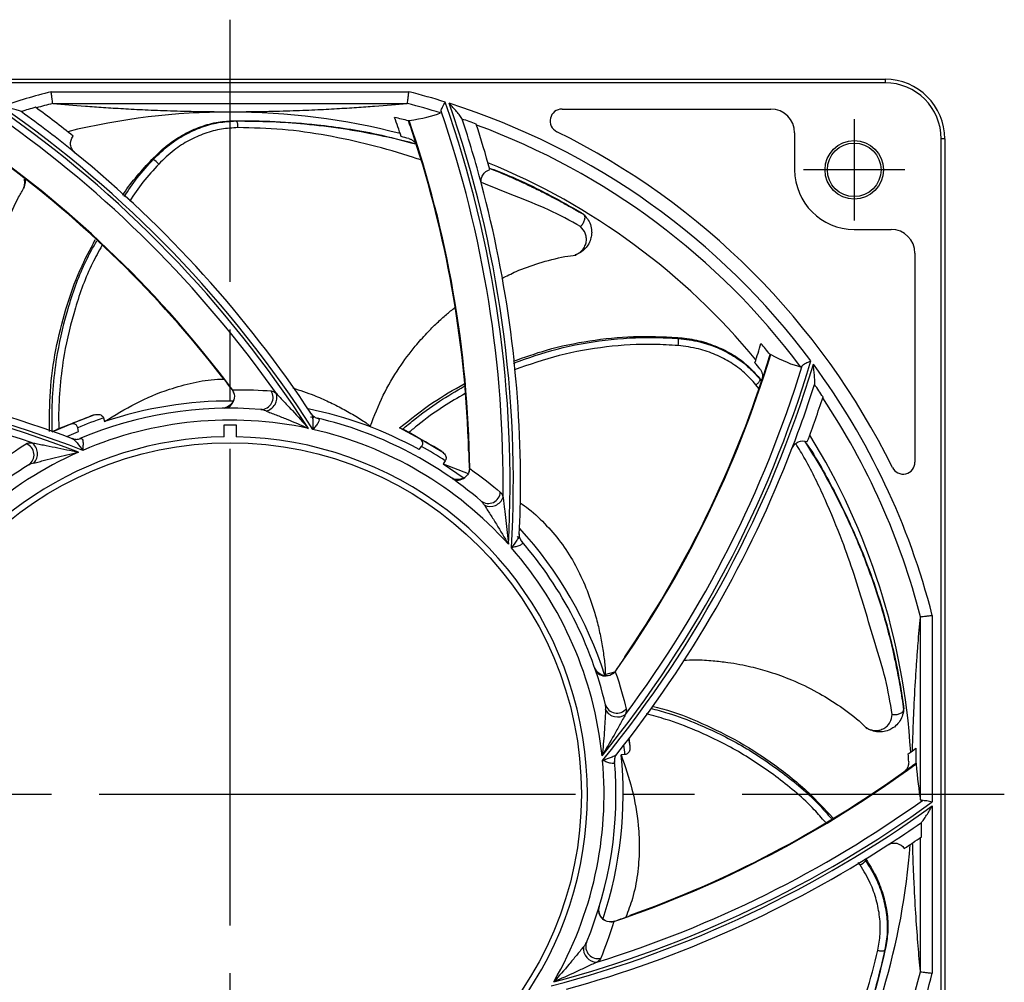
# Model space of a CAD drawing. Header units: millimetres. Extents: x 0 to 594, y 0 to 420.
# Tile 3 of 9: x 129 to 212, y 217 to 297. Entities that reach past the tile are written whole.
import ezdxf

# ---------------------------------------------------------------- set-up
doc = ezdxf.new("R2010")
doc.units = ezdxf.units.MM
doc.linetypes.add('CENTER', pattern=[27, 20, -2, 3, -2])

msp = doc.modelspace()

# ---------------------------------------------------------------- linework, layer by layer
at = {"color": 7, "linetype": 'CENTER', "ltscale": 2}
for p, q in [((147, 167.5), (147, 297.5)), ((82, 232.5), (212, 232.5))]:
    msp.add_line(p, q, dxfattribs=at)
at = {"color": 7}
for p, q in [((92, 292.5), (202, 292.5)), ((202, 292.2), (92, 292.2)), ((202, 292.5), (202, 292.2)), ((131.985, 291.451), (162.015, 291.451)), ((161.854, 290.452), (132.146, 290.452)), ((174.87, 290), (192.4, 290)), ((194.4, 288), (194.4, 284.9)), ((206.7, 200.98), (206.7, 287.5)), ((207, 287.5), (206.7, 287.5)), ((207, 287.5), (207, 200.98)), ((176.706, 281.138), (176.721, 281.125)), ((199.4, 279.9), (202.5, 279.9)), ((204.5, 277.9), (204.5, 260.37)), ((146.459, 267.396), (146.292, 267.595)), ((191.337, 267.552), (191.592, 267.222)), ((191.476, 267.352), (191.587, 267.207)), ((191.384, 266.539), (191.141, 266.873)), ((132.619, 263.193), (135.602, 264.338)), ((136.379, 264.079), (136.46, 263.772)), ((153.76, 264.185), (154.02, 264.128)), ((133.624, 263.559), (132.04, 262.885)), ((133.284, 262.515), (134.272, 262.947)), ((134.272, 262.947), (134.208, 263.264)), ((146.5, 263.5), (147.5, 263.5)), ((146.5, 262.496), (146.5, 263.5)), ((147.5, 263.5), (147.5, 262.496)), ((162.943, 262.323), (161.237, 263.244)), ((162.031, 262.88), (164.785, 261.262)), ((162.869, 261.434), (163.076, 261.682)), ((167.073, 261.049), (167.055, 261.312)), ((165.067, 260.493), (164.878, 260.238)), ((164.878, 260.238), (166.569, 259.072)), ((164.878, 260.238), (166.983, 259.423)), ((171.117, 254.132), (171.269, 253.961)), ((204.952, 232.036), (204.952, 247.354)), ((205.951, 247.515), (205.951, 231.869)), ((180.021, 243.798), (180.161, 244.022)), ((178.476, 242.545), (179.295, 242.778)), ((203.548, 239.601), (203.547, 239.58)), ((180.475, 237.234), (180.576, 236.528)), ((180.151, 235.828), (179.833, 235.817)), ((204.58, 236.369), (204.58, 235.122)), ((205.951, 231.524), (205.951, 217.485)), ((205.035, 228.921), (205.035, 230.138)), ((204.952, 217.646), (204.952, 228.865)), ((199.893, 226.568), (199.739, 226.781)), ((200.249, 227.089), (200.369, 226.926)), ((180.355, 222.231), (180.598, 222.329))]:
    msp.add_line(p, q, dxfattribs=at)
at = {"color": 7, "linetype": 'CENTER'}
for p, q in [((199.4, 289.15), (199.4, 280.65)), ((203.65, 284.9), (195.15, 284.9))]:
    msp.add_line(p, q, dxfattribs=at)
at = {"color": 7}
for centre, radius in [((199.4, 284.9), 2.45), ((199.4, 284.9), 2.25), ((147, 232.5), 29.5)]:
    msp.add_circle(centre, radius, dxfattribs=at)
for centre, radius, start, end in [((202, 287.5), 5, 0, 90), ((202, 287.5), 4.7, 0, 90), ((147, 232.5), 60.833, 104.28935, 108.39243), ((147, 232.5), 60.833, 72.72048, 75.71065), ((72.69, 210.879), 96.611, 32.73306, 55.21524), ((147, 232.5), 59.917, 105.81559, 107.02294), ((72.69, 210.879), 98.211, 51.49675, 53.81689), ((147, 232.5), 59.85, 104.40691, 105.76544), ((147, 232.5), 59.85, 72.83794, 75.59309), ((74.173, 258.687), 96.332, 356.90038, 19.33893), ((147, 232.5), 60.833, 36.72048, 72.39243), ((74.173, 258.687), 96.611, 356.73306, 19.21524), ((72.69, 210.879), 96.332, 32.90038, 55.33893), ((72.69, 210.879), 97.211, 50.91286, 54.26884), ((147, 232.5), 57.25, 90, 103.77558), ((147, 232.5), 57.25, 75.54628, 90), ((74.173, 258.687), 95.752, 359.24635, 18.97791), ((174.87, 289), 1, 90, 243.74387), ((192.4, 288), 2, 0, 90), ((72.69, 210.879), 95.752, 35.24635, 54.97791), ((147, 232.5), 58.46, 75.1511, 76.32666), ((74.173, 258.687), 91.896, 18.40185, 19.4608), ((74.173, 258.687), 92.896, 17.65846, 19.0501), ((74.173, 258.687), 92.951, 0.70701, 19.06143), ((147, 232.5), 59.917, 69.81559, 71.02294), ((74.173, 258.687), 97.211, 14.91286, 18.26884), ((74.173, 258.687), 98.211, 15.49675, 17.81689), ((147, 232.5), 59.85, 36.83794, 69.76544), ((147, 232.5), 57.037, 74.75034, 75.40729), ((147, 232.5), 62, 26.25613, 63.74387), ((72.69, 210.879), 92.951, 36.70701, 55.06143), ((74.173, 258.687), 92.896, 1.61875, 17.65846), ((72.69, 210.879), 97.211, 33.41297, 50.91286), ((72.69, 210.879), 92.896, 37.61604, 53.65846), ((139.543, 284.107), 1.949, 41.05521, 58.61321), ((147, 232.5), 57.25, 39.54628, 67.77558), ((199.4, 284.9), 5, 180, 270), ((74.173, 258.687), 97.211, 0, 14.91286), ((202.5, 277.9), 2, 360, 90), ((182.699, 270.506), 1.949, 349.62497, 7.18648), ((103.474, 296.492), 91.896, 342.40185, 343.4608), ((147, 232.5), 58.46, 39.1511, 40.32666), ((103.474, 296.492), 96.332, 320.90038, 343.33893), ((103.474, 296.492), 92.951, 324.70701, 343.06143), ((147, 232.5), 57.037, 38.75034, 39.40729), ((103.474, 296.492), 92.896, 341.65846, 343.0501), ((99.59, 171.33), 96.611, 68.73306, 91.21524), ((99.59, 171.33), 97.211, 69.41297, 86.91286), ((103.474, 296.492), 96.611, 320.73306, 343.21524), ((103.474, 296.492), 95.752, 323.24635, 342.97791), ((147, 232.5), 60.833, 14.28935, 36.39243), ((99.59, 171.33), 96.332, 68.90038, 91.33893), ((99.59, 171.33), 95.752, 71.24635, 90.97791), ((72.69, 210.879), 92.93, 36.7323, 37.45666), ((103.474, 296.492), 92.896, 325.62022, 341.65828), ((146.271, 265.911), 1.076, 16.40318, 29.37213), ((149.609, 265.801), 1.005, 268.83169, 33.16335), ((103.474, 296.492), 97.211, 338.91286, 342.26884), ((147, 232.5), 59.917, 33.81559, 35.02294), ((147, 232.5), 33, 89.63024, 108.62601), ((146.44, 265.786), 0.892, 273.63263, 348.17064), ((149.779, 265.806), 1.158, 281.76614, 16.64679), ((103.474, 296.492), 98.211, 339.49675, 341.81689), ((147, 232.5), 59.85, 14.40691, 33.76544), ((147, 232.5), 32.4, 85.41801, 112.88965), ((147, 232.5), 33, 61.25752, 78.55905), ((147, 232.5), 33.817, 109.69743, 113.30039), ((147, 232.5), 33.317, 108.58961, 112.57819), ((147, 232.5), 31.4, 77.92016, 113.19642), ((154.577, 264.939), 0.917, 237.23431, 258.4606), ((147, 232.5), 32.4, 49.41801, 76.88965), ((147, 232.5), 31.4, 41.92016, 77.19642), ((147, 232.5), 30, 90.95497, 285.50994), ((134.063, 263.197), 0.917, 273.23501, 294.45998), ((147, 232.5), 30, 303.24239, 89.04503), ((147, 232.5), 33.817, 58.26886, 61.87182), ((147, 232.5), 57.25, 3.54628, 31.77558), ((129.537, 260.975), 1.005, 304.83166, 69.16331), ((129.672, 261.078), 1.158, 317.76633, 52.64663), ((147, 232.5), 33.317, 57.16103, 61.14962), ((103.474, 296.492), 97.211, 321.41455, 338.91286), ((147, 232.5), 31.4, 113.92016, 149.19642), ((74.173, 258.687), 92.93, 0.7323, 1.45666), ((147, 232.5), 32.4, 121.41801, 148.88965), ((166.049, 259.958), 1.076, 340.40363, 353.37204), ((203.5, 260.37), 1, 206.25613, 0), ((166.112, 259.758), 0.892, 237.63283, 312.17027), ((74.173, 258.687), 97.211, 357.41454, 0), ((168.685, 257.908), 1.005, 232.83156, 357.16345), ((168.825, 257.811), 1.158, 245.76633, 340.64661), ((147, 232.5), 33, 17.58235, 42.55905), ((172.197, 254.29), 0.917, 201.23525, 222.45995), ((147, 232.5), 31.4, 5.92016, 41.19642), ((147, 232.5), 32.4, 13.41801, 40.88965), ((103.474, 296.492), 92.93, 324.7323, 325.45666), ((178.484, 243.318), 0.892, 201.63281, 276.17027), ((178.551, 243.517), 1.076, 304.40113, 317.37413), ((179.478, 240.31), 1.005, 196.83163, 321.16335), ((179.534, 240.149), 1.158, 209.76614, 304.64675), ((147, 232.5), 33.317, 5.73246, 7.10743), ((147, 232.5), 33.817, 6.84029, 7.95036), ((147, 232.5), 33, 341.58562, 5.76887), ((149.401, 309.854), 91.896, 306.40185, 306.90252), ((147, 232.5), 57.037, 2.75034, 3.40729), ((147, 232.5), 31.4, 329.92016, 5.19642), ((147, 232.5), 32.4, 337.41801, 4.88965), ((149.401, 309.854), 92.951, 288.70701, 306.4252), ((180.192, 235.318), 0.917, 165.23394, 186.46016), ((149.401, 309.854), 92.896, 305.65846, 306.44079), ((149.401, 309.854), 92.896, 289.61833, 305.65845), ((149.401, 309.854), 96.611, 284.73306, 305.82734), ((149.401, 309.854), 96.332, 284.90038, 305.94731), ((149.401, 309.854), 95.752, 287.24635, 305.5854), ((149.401, 309.854), 97.211, 302.91286, 304.91102), ((149.401, 309.854), 97.211, 285.41484, 302.91286), ((147, 232.5), 57.25, 330.90123, 355.77558), ((149.401, 309.854), 98.211, 303.49675, 304.50487), ((198.972, 228.286), 1.949, 298.19765, 315.75636), ((178.83, 222.746), 0.892, 165.63279, 240.17022), ((179.001, 222.868), 1.076, 268.40336, 281.37237), ((149.401, 309.854), 92.93, 288.7323, 289.45666), ((177.865, 219.728), 1.005, 160.83155, 285.16345), ((177.817, 219.565), 1.158, 173.76628, 268.64662), ((147, 232.5), 59.85, 332.4293, 345.59309), ((147, 232.5), 60.833, 330.77346, 345.71065)]:
    msp.add_arc(centre, radius, start, end, dxfattribs=at)
for points, knots in [([(132.109, 290.468), (132.104, 290.51), (132.088, 290.633), (132.054, 290.902), (132.041, 291.004), (132.014, 291.222), (132, 291.336), (131.985, 291.451)], [0, 0, 0, 0, 0.5, 0.5, 0.75, 0.75, 1, 1, 1, 1]), ([(161.891, 290.468), (161.896, 290.51), (161.912, 290.633), (161.946, 290.902), (161.959, 291.004), (161.986, 291.222), (162, 291.336), (162.015, 291.451)], [0, 0, 0, 0, 0.5, 0.5, 0.75, 0.75, 1, 1, 1, 1]), ([(129.459, 289.792), (129.428, 289.814), (129.379, 289.835), (129.266, 289.877), (129.203, 289.896), (129.004, 289.954), (128.86, 289.991), (128.421, 290.095), (128.112, 290.162), (127.806, 290.226)], [0, 0, 0, 0, 0.125, 0.125, 0.25, 0.25, 0.5, 0.5, 1, 1, 1, 1]), ([(147, 289.75), (146.097, 289.75), (145.224, 289.758), (143.951, 289.78), (143.537, 289.789), (142.743, 289.809), (142.36, 289.82), (141.244, 289.856), (140.541, 289.885), (139.234, 289.945), (138.624, 289.977), (137.462, 290.043), (136.911, 290.078), (135.854, 290.15), (135.348, 290.186), (133.891, 290.298), (132.995, 290.374), (132.146, 290.452)], [0, 0, 0, 0, 0.125, 0.125, 0.1875, 0.1875, 0.25, 0.25, 0.375, 0.375, 0.5, 0.5, 0.625, 0.625, 0.75, 0.75, 1, 1, 1, 1]), ([(161.854, 290.452), (161.006, 290.374), (160.11, 290.298), (158.653, 290.186), (158.147, 290.15), (157.092, 290.078), (156.542, 290.044), (155.383, 289.977), (154.773, 289.945), (153.791, 289.9), (153.452, 289.885), (152.751, 289.857), (152.391, 289.844), (151.647, 289.82), (151.262, 289.809), (150.464, 289.789), (150.05, 289.78), (149.209, 289.765), (148.78, 289.76), (147.901, 289.752), (147.451, 289.75), (147, 289.75)], [0, 0, 0, 0, 0.25, 0.25, 0.375, 0.375, 0.5, 0.5, 0.625, 0.625, 0.6875, 0.6875, 0.75, 0.75, 0.8125, 0.8125, 0.875, 0.875, 0.9375, 0.9375, 1, 1, 1, 1]), ([(164.721, 289.826), (164.728, 289.92), (164.775, 290.038), (164.905, 290.3), (164.988, 290.445), (165.07, 290.588)], [0, 0, 0, 0, 0.5, 0.5, 1, 1, 1, 1]), ([(166.484, 289.16), (166.472, 289.197), (166.445, 289.243), (166.378, 289.343), (166.339, 289.396), (166.212, 289.559), (166.117, 289.673), (165.823, 290.016), (165.612, 290.251), (165.402, 290.483)], [0, 0, 0, 0, 0.125, 0.125, 0.25, 0.25, 0.5, 0.5, 1, 1, 1, 1]), ([(140.442, 285.771), (140.824, 286.149), (141.6, 286.917), (142.933, 287.815), (144.355, 288.492), (145.809, 288.923), (146.769, 288.987), (147.239, 289.019)], [0, 0, 0, 0, 0.197942, 0.401491, 0.59951, 0.803707, 1, 1, 1, 1]), ([(140.559, 285.771), (140.995, 286.199), (141.803, 286.992), (143.191, 287.882), (144.581, 288.509), (146.037, 288.916), (146.996, 288.974), (147.482, 289.003)], [0, 0, 0, 0, 0.224011, 0.415546, 0.612204, 0.803361, 1, 1, 1, 1]), ([(147.239, 289.019), (147.263, 289.017), (147.327, 289.013), (147.408, 289.008), (147.465, 289.004), (147.482, 289.003)], [0, 0, 0, 0, 0.300615, 0.788259, 1, 1, 1, 1]), ([(147.239, 289.019), (148.419, 289.016), (150.78, 289.009), (154.81, 288.666), (158.757, 288.099), (161.501, 287.362), (162.589, 287.07)], [0, 0, 0, 0, 0.229864, 0.459724, 0.785915, 1, 1, 1, 1]), ([(147.647, 288.442), (147.651, 288.469), (147.661, 288.527), (147.663, 288.623), (147.654, 288.723), (147.634, 288.819), (147.603, 288.9), (147.564, 288.958), (147.523, 288.994), (147.495, 289), (147.482, 289.003)], [0, 0, 0, 0, 0.1118604, 0.2342656, 0.36487, 0.5000012, 0.6351295, 0.7657359, 0.8881406, 1, 1, 1, 1]), ([(147.482, 289.003), (148.495, 288.995), (150.431, 288.981), (153.429, 288.764), (156.438, 288.401), (159.48, 287.843), (161.507, 287.392), (162.516, 287.104), (162.581, 287.085)], [0, 0, 0, 0, 0.197409, 0.37713, 0.591402, 0.795278, 0.986717, 1, 1, 1, 1]), ([(133.981, 286.333), (133.879, 286.416), (133.795, 286.518), (133.67, 286.747), (133.63, 286.874), (133.589, 287.262), (133.667, 287.531), (133.832, 287.736)], [0, 0, 0, 0, 0.25, 0.25, 0.5, 0.5, 1, 1, 1, 1]), ([(147.647, 288.442), (147.195, 288.417), (146.278, 288.365), (144.896, 287.991), (143.55, 287.396), (142.217, 286.557), (141.431, 285.793), (141.013, 285.387)], [0, 0, 0, 0, 0.191525, 0.38843, 0.579831, 0.776462, 1, 1, 1, 1]), ([(162.994, 285.732), (162.798, 285.801), (161.414, 286.283), (158.796, 287.014), (155.126, 287.823), (151.405, 288.354), (148.9, 288.413), (147.647, 288.442)], [0, 0, 0, 0, 0.0396381, 0.2791554, 0.5196605, 0.7598408, 1, 1, 1, 1]), ([(162.002, 287.528), (162.083, 287.506), (162.159, 287.475), (162.304, 287.393), (162.372, 287.342), (162.491, 287.228), (162.544, 287.162), (162.632, 287.021), (162.667, 286.946), (162.692, 286.866)], [0, 0, 0, 0, 0.25, 0.25, 0.5, 0.5, 0.75, 0.75, 1, 1, 1, 1]), ([(137.995, 282.786), (138.024, 282.832), (138.722, 283.912), (139.601, 284.862), (140.442, 285.771)], [0, 0, 0, 0, 0.042899, 1, 1, 1, 1]), ([(138.115, 282.676), (138.47, 283.201), (139.208, 284.291), (140.098, 285.266), (140.559, 285.771)], [0, 0, 0, 0, 0.481425, 1, 1, 1, 1]), ([(141.013, 285.387), (140.559, 284.893), (139.662, 283.915), (138.917, 282.82), (138.549, 282.279)], [0, 0, 0, 0, 0.50603, 1, 1, 1, 1]), ([(140.559, 285.771), (140.54, 285.772), (140.503, 285.774), (140.462, 285.771), (140.442, 285.771), (140.442, 285.771)], [0, 0, 0, 0, 0.506103, 0.999777, 1, 1, 1, 1]), ([(168.11, 283.704), (168.076, 283.831), (168.068, 283.963), (168.102, 284.222), (168.144, 284.348), (168.339, 284.686), (168.56, 284.858), (168.814, 284.927)], [0, 0, 0, 0, 0.25, 0.25, 0.5, 0.5, 1, 1, 1, 1]), ([(168.744, 285.049), (169.327, 284.814), (170.207, 284.459), (171.381, 283.93), (172.323, 283.488), (173.246, 283.032), (174.173, 282.554), (175.028, 282.094), (175.881, 281.619), (176.43, 281.299), (176.706, 281.138)], [0, 0, 0, 0, 0.216232, 0.326581, 0.431518, 0.563457, 0.668827, 0.779152, 0.889269, 1, 1, 1, 1]), ([(168.859, 285.026), (169.238, 284.88), (170.931, 284.228), (173.477, 283.013), (175.618, 281.803), (176.482, 281.315)], [0, 0, 0, 0, 0.1468736, 0.6555046, 1, 1, 1, 1]), ([(129.794, 284.06), (129.795, 283.949), (129.795, 283.752), (129.738, 283.539), (129.701, 283.426), (129.688, 283.388), (129.681, 283.372), (129.679, 283.365), (129.678, 283.363), (129.678, 283.363), (129.679, 283.365), (129.682, 283.374), (129.687, 283.386), (129.691, 283.398), (129.693, 283.403), (129.694, 283.405), (129.694, 283.406), (129.694, 283.406)], [0, 0, 0, 0, 0.400208, 0.703263, 0.792252, 0.829221, 0.857073, 0.869966, 0.878861, 0.88789, 0.904713, 0.923346, 0.96167, 0.987884, 0.996009, 0.998521, 1, 1, 1, 1]), ([(129.701, 283.436), (129.703, 283.446), (129.726, 283.526), (129.765, 283.754), (129.775, 283.979), (129.73, 284.108), (129.73, 284.11)], [0, 0, 0, 0, 0.044173, 0.367017, 0.994908, 1, 1, 1, 1]), ([(176.431, 280.14), (175.546, 280.629), (173.775, 281.607), (170.877, 282.701), (169.018, 283.47), (168.096, 283.851)], [0, 0, 0, 0, 0.3349871, 0.6701439, 1, 1, 1, 1]), ([(128.583, 264.104), (128.335, 264.701), (127.796, 265.997), (127.334, 267.835), (127.045, 269.466), (126.907, 270.703), (126.842, 271.777), (126.825, 272.969), (126.891, 274.479), (127.139, 276.449), (127.607, 278.531), (128.326, 280.632), (129.012, 282.242), (129.566, 283.155), (129.728, 283.422)], [0, 0, 0, 0, 0.097103, 0.21059, 0.283317, 0.345458, 0.396984, 0.444326, 0.523845, 0.622821, 0.740693, 0.841471, 0.95354, 1, 1, 1, 1]), ([(129.694, 283.406), (129.689, 283.394), (129.682, 283.375), (129.676, 283.36), (129.676, 283.359), (129.679, 283.367), (129.686, 283.386), (129.694, 283.41), (129.698, 283.428), (129.701, 283.436)], [0, 0, 0, 0, 0.283057, 0.426307, 0.499674, 0.573631, 0.720422, 0.866349, 1, 1, 1, 1]), ([(176.721, 281.125), (176.848, 280.985), (177.101, 280.708), (177.314, 280.181), (177.361, 279.81), (177.358, 279.62), (177.357, 279.607), (177.356, 279.559), (177.344, 279.382), (177.277, 279.034), (177.075, 278.591), (176.742, 278.187), (176.395, 277.936), (176.142, 277.818), (176.029, 277.776), (175.992, 277.764), (175.975, 277.758), (175.968, 277.756), (175.966, 277.755), (175.966, 277.755), (175.968, 277.756), (175.977, 277.759), (175.99, 277.763), (176.001, 277.767), (176.007, 277.769), (176.009, 277.77), (176.01, 277.77), (176.01, 277.77)], [0, 0, 0, 0, 0.130687, 0.259951, 0.392113, 0.39242, 0.394781, 0.401295, 0.425857, 0.520995, 0.650473, 0.765942, 0.88457, 0.942893, 0.960018, 0.967133, 0.972494, 0.974975, 0.976687, 0.978424, 0.981662, 0.985247, 0.992623, 0.997668, 0.999232, 0.999715, 1, 1, 1, 1]), ([(176.431, 280.14), (176.464, 280.176), (176.533, 280.252), (176.63, 280.391), (176.71, 280.539), (176.768, 280.689), (176.799, 280.827), (176.802, 280.952), (176.779, 281.055), (176.74, 281.102), (176.72, 281.124)], [0, 0, 0, 0, 0.118254, 0.243667, 0.377509, 0.500013, 0.629475, 0.749973, 0.878026, 1, 1, 1, 1]), ([(176.482, 281.315), (176.503, 281.3), (176.583, 281.244), (176.643, 281.194), (176.686, 281.156), (176.706, 281.138)], [0, 0, 0, 0, 0.15688, 0.60561, 1, 1, 1, 1]), ([(176.038, 277.783), (176.047, 277.787), (176.124, 277.819), (176.33, 277.929), (176.595, 278.165), (176.811, 278.505), (176.918, 278.868), (176.923, 279.231), (176.816, 279.685), (176.583, 279.96), (176.431, 280.14)], [0, 0, 0, 0, 0.0099811, 0.0829288, 0.2248041, 0.3638011, 0.4985915, 0.6309996, 0.759579, 1, 1, 1, 1]), ([(131.844, 262.956), (131.845, 264.074), (131.846, 266.367), (132.324, 269.807), (133.161, 273.227), (134.264, 276.337), (135.249, 278.217), (135.689, 279.055)], [0, 0, 0, 0, 0.200552, 0.41145, 0.62097, 0.830926, 1, 1, 1, 1]), ([(132.077, 262.93), (132.067, 263.324), (132.036, 264.616), (132.142, 266.81), (132.54, 269.947), (133.397, 273.471), (134.53, 276.648), (135.501, 278.394), (135.808, 278.948)], [0, 0, 0, 0, 0.071147, 0.233534, 0.395927, 0.641065, 0.886259, 1, 1, 1, 1]), ([(136.248, 278.552), (135.973, 278.059), (135.045, 276.394), (133.947, 273.327), (133.096, 269.866), (132.698, 266.782), (132.594, 264.701), (132.614, 263.505), (132.619, 263.193)], [0, 0, 0, 0, 0.105792, 0.356987, 0.608198, 0.774698, 0.941192, 1, 1, 1, 1]), ([(169.812, 275.787), (170.211, 275.989), (171.213, 276.495), (172.991, 277.104), (174.674, 277.577), (175.733, 277.714), (176.043, 277.753)], [0, 0, 0, 0, 0.204394, 0.5136, 0.85745, 1, 1, 1, 1]), ([(176.01, 277.77), (175.997, 277.766), (175.978, 277.76), (175.963, 277.754), (175.962, 277.754), (175.97, 277.757), (175.989, 277.764), (176.013, 277.773), (176.03, 277.78), (176.038, 277.783)], [0, 0, 0, 0, 0.28306, 0.426308, 0.499674, 0.57363, 0.720429, 0.866352, 1, 1, 1, 1]), ([(158.771, 263.372), (159.112, 264.255), (159.772, 265.963), (161.094, 268.197), (162.361, 269.908), (163.46, 271.149), (164.341, 272.028), (165.131, 272.744), (165.638, 273.153), (165.877, 273.345)], [0, 0, 0, 0, 0.228586, 0.442789, 0.625665, 0.742861, 0.842996, 0.926027, 1, 1, 1, 1]), ([(170.785, 268.842), (171.708, 269.172), (173.795, 269.92), (177.179, 270.61), (180.865, 271.002), (183.327, 270.895), (184.56, 270.841)], [0, 0, 0, 0, 0.209905, 0.474532, 0.737006, 1, 1, 1, 1]), ([(170.804, 268.687), (172.017, 269.112), (174.517, 269.987), (178.485, 270.687), (181.902, 270.899), (183.951, 270.787), (184.633, 270.75)], [0, 0, 0, 0, 0.273765, 0.564266, 0.854905, 1, 1, 1, 1]), ([(184.633, 270.75), (184.622, 270.765), (184.6, 270.796), (184.573, 270.825), (184.56, 270.841), (184.56, 270.841)], [0, 0, 0, 0, 0.506104, 0.999773, 1, 1, 1, 1]), ([(184.56, 270.841), (185.094, 270.778), (186.179, 270.651), (187.711, 270.168), (189.127, 269.479), (190.37, 268.611), (191.019, 267.9), (191.337, 267.552)], [0, 0, 0, 0, 0.197942, 0.401491, 0.59951, 0.803707, 1, 1, 1, 1]), ([(184.633, 270.75), (185.239, 270.676), (186.364, 270.538), (187.924, 270.008), (189.282, 269.312), (190.507, 268.428), (191.15, 267.714), (191.476, 267.352)], [0, 0, 0, 0, 0.224012, 0.415546, 0.612204, 0.803361, 1, 1, 1, 1]), ([(184.616, 270.155), (183.947, 270.194), (181.937, 270.311), (178.58, 270.114), (174.627, 269.424), (172.117, 268.551), (170.872, 268.117)], [0, 0, 0, 0, 0.143309, 0.430376, 0.717497, 1, 1, 1, 1]), ([(191.141, 266.873), (190.839, 267.211), (190.227, 267.896), (189.072, 268.743), (187.768, 269.424), (186.281, 269.943), (185.194, 270.081), (184.616, 270.155)], [0, 0, 0, 0, 0.191525, 0.38843, 0.579831, 0.776461, 1, 1, 1, 1]), ([(195.032, 268.462), (195.093, 268.534), (195.2, 268.601), (195.459, 268.737), (195.612, 268.806), (195.762, 268.873)], [0, 0, 0, 0, 0.5, 0.5, 1, 1, 1, 1]), ([(191.482, 268.201), (191.534, 268.135), (191.578, 268.065), (191.646, 267.914), (191.671, 267.833), (191.701, 267.67), (191.705, 267.586), (191.693, 267.42), (191.677, 267.339), (191.651, 267.26)], [0, 0, 0, 0, 0.25, 0.25, 0.5, 0.5, 0.75, 0.75, 1, 1, 1, 1]), ([(196.067, 266.887), (196.079, 266.923), (196.084, 266.976), (196.088, 267.097), (196.088, 267.163), (196.081, 267.369), (196.071, 267.518), (196.035, 267.967), (196.003, 268.282), (195.969, 268.593)], [0, 0, 0, 0, 0.125, 0.125, 0.25, 0.25, 0.5, 0.5, 1, 1, 1, 1]), ([(136.46, 263.772), (137.319, 264.304), (139.046, 265.375), (141.575, 266.433), (143.892, 267.055), (145.436, 267.335), (146.311, 267.343), (146.497, 267.345)], [0, 0, 0, 0, 0.28252, 0.567546, 0.757878, 0.948452, 1, 1, 1, 1]), ([(191.141, 266.873), (191.165, 266.887), (191.215, 266.916), (191.292, 266.974), (191.365, 267.043), (191.427, 267.119), (191.471, 267.194), (191.493, 267.26), (191.495, 267.314), (191.482, 267.34), (191.476, 267.352)], [0, 0, 0, 0, 0.1118605, 0.2342666, 0.3648711, 0.5000027, 0.6351296, 0.7657343, 0.8881397, 1, 1, 1, 1]), ([(191.337, 267.552), (191.351, 267.532), (191.388, 267.479), (191.434, 267.413), (191.466, 267.366), (191.476, 267.352)], [0, 0, 0, 0, 0.300612, 0.788261, 1, 1, 1, 1]), ([(150.45, 266.351), (150.508, 266.347), (150.576, 266.324), (150.723, 266.251), (150.803, 266.2), (150.889, 266.137)], [0, 0, 0, 0, 0.5, 0.5, 1, 1, 1, 1]), ([(152.274, 266.598), (152.866, 266.403), (153.889, 266.065), (155.288, 265.455), (156.456, 264.863), (157.558, 264.234), (158.355, 263.728), (158.694, 263.462), (158.766, 263.393), (158.757, 263.38), (158.757, 263.379)], [0, 0, 0, 0, 0.238355, 0.411579, 0.583742, 0.75539, 0.925139, 0.973583, 0.997873, 1, 1, 1, 1]), ([(161.237, 263.244), (162.149, 263.98), (163.853, 265.355), (165.759, 266.437), (166.645, 266.941)], [0, 0, 0, 0, 0.5348437, 1, 1, 1, 1]), ([(161.487, 263.141), (161.789, 263.393), (162.78, 264.222), (164.484, 265.469), (165.964, 266.334), (166.667, 266.744)], [0, 0, 0, 0, 0.1870662, 0.6140293, 1, 1, 1, 1]), ([(147.313, 265.603), (147.241, 265.399), (147.106, 265.224), (146.761, 264.971), (146.551, 264.898), (146.335, 264.893)], [0, 0, 0, 0, 0.5, 0.5, 1, 1, 1, 1]), ([(150.889, 266.137), (150.992, 266.023), (151.102, 265.906), (151.325, 265.668), (151.438, 265.548), (151.777, 265.186), (152.004, 264.943), (152.682, 264.207), (153.131, 263.708), (153.571, 263.205)], [0, 0, 0, 0, 0.125, 0.125, 0.25, 0.25, 0.5, 0.5, 1, 1, 1, 1]), ([(166.734, 266.131), (166.119, 265.773), (164.738, 264.969), (163.194, 263.839), (162.272, 263.079), (162.031, 262.88)], [0, 0, 0, 0, 0.372906, 0.836316, 1, 1, 1, 1]), ([(150.015, 264.672), (149.937, 264.704), (149.861, 264.732), (149.717, 264.776), (149.649, 264.792), (149.588, 264.796)], [0, 0, 0, 0, 0.5, 0.5, 1, 1, 1, 1]), ([(150.015, 264.672), (150.143, 264.618), (150.285, 264.564), (150.574, 264.451), (150.723, 264.394), (151.169, 264.22), (151.47, 264.102), (152.373, 263.735), (152.977, 263.476), (153.571, 263.205)], [0, 0, 0, 0, 0.125, 0.125, 0.25, 0.25, 0.5, 0.5, 1, 1, 1, 1]), ([(135.602, 264.338), (135.728, 264.366), (135.905, 264.406), (136.141, 264.346), (136.268, 264.269), (136.348, 264.17), (136.369, 264.108), (136.379, 264.079)], [0, 0, 0, 0, 0.44804, 0.628558, 0.810759, 0.913212, 1, 1, 1, 1]), ([(153.793, 264.463), (153.848, 264.404), (153.882, 264.323), (153.928, 264.128), (153.94, 264.015), (153.963, 263.654), (153.96, 263.384), (153.959, 263.119)], [0, 0, 0, 0, 0.25, 0.25, 0.5, 0.5, 1, 1, 1, 1]), ([(154.085, 264.177), (154.059, 264.19), (153.956, 264.242), (153.89, 264.345), (153.841, 264.422)], [0, 0, 0, 0, 0.2570196, 1, 1, 1, 1]), ([(154.393, 264.04), (154.424, 264.028), (154.446, 264.011), (154.477, 263.969), (154.484, 263.943), (154.481, 263.854), (154.449, 263.777), (154.347, 263.607), (154.278, 263.513), (154.126, 263.319), (154.042, 263.219), (153.959, 263.119)], [0, 0, 0, 0, 0.125, 0.125, 0.25, 0.25, 0.5, 0.5, 0.75, 0.75, 1, 1, 1, 1]), ([(132.077, 262.93), (132.105, 262.945), (132.16, 262.975), (132.277, 263.034), (132.407, 263.096), (132.527, 263.152), (132.593, 263.182), (132.619, 263.193)], [0, 0, 0, 0, 0.201228, 0.401924, 0.616461, 0.849976, 1, 1, 1, 1]), ([(134.208, 263.264), (134.198, 263.302), (134.176, 263.379), (134.111, 263.473), (134.016, 263.552), (133.872, 263.604), (133.732, 263.597), (133.646, 263.567), (133.624, 263.559)], [0, 0, 0, 0, 0.129615, 0.259199, 0.388922, 0.595049, 0.893286, 1, 1, 1, 1]), ([(158.757, 263.379), (158.756, 263.373), (158.754, 263.361), (158.723, 263.356), (158.707, 263.354)], [0, 0, 0, 0, 0.451838, 1, 1, 1, 1]), ([(161.237, 263.244), (161.28, 263.227), (161.363, 263.193), (161.446, 263.158), (161.487, 263.141)], [0, 0, 0, 0, 0.508223, 1, 1, 1, 1]), ([(161.487, 263.141), (161.516, 263.128), (161.574, 263.103), (161.693, 263.048), (161.823, 262.986), (161.941, 262.927), (162.005, 262.893), (162.031, 262.88)], [0, 0, 0, 0, 0.2012274, 0.4019247, 0.616461, 0.8499768, 1, 1, 1, 1]), ([(133.709, 262.351), (133.788, 262.337), (133.862, 262.291), (134.014, 262.16), (134.091, 262.075), (134.321, 261.797), (134.477, 261.577), (134.632, 261.362)], [0, 0, 0, 0, 0.25, 0.25, 0.5, 0.5, 1, 1, 1, 1]), ([(134.113, 262.291), (134.084, 262.287), (133.97, 262.268), (133.856, 262.313), (133.771, 262.347)], [0, 0, 0, 0, 0.2570202, 1, 1, 1, 1]), ([(134.442, 262.362), (134.474, 262.37), (134.502, 262.37), (134.552, 262.354), (134.573, 262.337), (134.623, 262.264), (134.642, 262.182), (134.659, 261.985), (134.659, 261.867), (134.65, 261.622), (134.641, 261.491), (134.632, 261.362)], [0, 0, 0, 0, 0.125, 0.125, 0.25, 0.25, 0.5, 0.5, 0.75, 0.75, 1, 1, 1, 1]), ([(163.076, 261.682), (163.1, 261.714), (163.147, 261.779), (163.179, 261.888), (163.182, 262.012), (163.133, 262.157), (163.04, 262.262), (162.963, 262.31), (162.943, 262.323)], [0, 0, 0, 0, 0.129614, 0.259198, 0.388923, 0.59505, 0.893285, 1, 1, 1, 1]), ([(194.175, 261.517), (194.223, 261.64), (194.293, 261.751), (194.473, 261.941), (194.582, 262.018), (194.938, 262.177), (195.217, 262.186), (195.464, 262.093)], [0, 0, 0, 0, 0.25, 0.25, 0.5, 0.5, 1, 1, 1, 1]), ([(195.214, 262.146), (195.681, 261.407), (196.698, 259.792), (198.054, 257.252), (199.228, 254.78), (200.158, 252.556), (200.91, 250.547), (201.581, 248.522), (202.069, 246.836), (202.411, 245.505), (202.653, 244.492), (202.872, 243.486), (203.076, 242.463), (203.25, 241.508), (203.41, 240.545), (203.502, 239.916), (203.548, 239.601)], [0, 0, 0, 0, 0.11087, 0.241958, 0.365048, 0.456485, 0.544611, 0.632683, 0.720365, 0.759735, 0.797175, 0.844249, 0.881843, 0.921205, 0.960493, 1, 1, 1, 1]), ([(129.894, 261.914), (129.943, 261.944), (130.011, 261.966), (130.174, 261.993), (130.268, 261.999), (130.374, 261.999)], [0, 0, 0, 0, 0.5, 0.5, 1, 1, 1, 1]), ([(130.374, 261.999), (130.525, 261.967), (130.684, 261.937), (131.004, 261.876), (131.166, 261.845), (131.653, 261.752), (131.979, 261.688), (132.96, 261.491), (133.616, 261.352), (134.268, 261.203)], [0, 0, 0, 0, 0.125, 0.125, 0.25, 0.25, 0.5, 0.5, 1, 1, 1, 1]), ([(164.785, 261.262), (164.886, 261.181), (165.027, 261.067), (165.128, 260.846), (165.147, 260.699), (165.119, 260.574), (165.084, 260.519), (165.067, 260.493)], [0, 0, 0, 0, 0.448039, 0.628557, 0.810758, 0.91321, 1, 1, 1, 1]), ([(202.596, 239.193), (202.427, 240.19), (202.088, 242.185), (201.13, 245.14), (200.303, 248.062), (199.406, 250.944), (198.32, 254.022), (196.973, 257.263), (195.679, 259.992), (194.76, 261.495), (194.494, 261.929)], [0, 0, 0, 0, 0.124816, 0.249696, 0.373879, 0.498413, 0.623189, 0.779403, 0.936261, 1, 1, 1, 1]), ([(195.345, 262.014), (195.391, 261.945), (196.379, 260.487), (198.037, 257.433), (199.885, 253.433), (201.18, 249.921), (202.195, 246.63), (203.006, 243.297), (203.391, 240.867), (203.547, 239.885)], [0, 0, 0, 0, 0.010868, 0.230498, 0.450095, 0.577215, 0.704328, 0.880607, 1, 1, 1, 1]), ([(130.529, 260.3), (130.664, 260.332), (130.811, 260.371), (131.111, 260.45), (131.265, 260.491), (131.728, 260.613), (132.041, 260.694), (132.987, 260.928), (133.628, 261.073), (134.268, 261.203)], [0, 0, 0, 0, 0.125, 0.125, 0.25, 0.25, 0.5, 0.5, 1, 1, 1, 1]), ([(130.529, 260.3), (130.447, 260.28), (130.369, 260.258), (130.227, 260.209), (130.162, 260.181), (130.111, 260.15)], [0, 0, 0, 0, 0.5, 0.5, 1, 1, 1, 1]), ([(166.711, 259.097), (166.533, 258.974), (166.321, 258.912), (165.893, 258.91), (165.68, 258.974), (165.502, 259.097)], [0, 0, 0, 0, 0.5, 0.5, 1, 1, 1, 1]), ([(168.349, 256.755), (168.305, 256.828), (168.26, 256.895), (168.17, 257.014), (168.123, 257.068), (168.077, 257.107)], [0, 0, 0, 0, 0.5, 0.5, 1, 1, 1, 1]), ([(169.688, 257.858), (169.732, 257.821), (169.774, 257.763), (169.85, 257.617), (169.885, 257.529), (169.917, 257.428)], [0, 0, 0, 0, 0.5, 0.5, 1, 1, 1, 1]), ([(169.917, 257.428), (169.934, 257.274), (169.954, 257.114), (169.995, 256.791), (170.016, 256.627), (170.077, 256.136), (170.118, 255.806), (170.234, 254.812), (170.304, 254.144), (170.364, 253.478)], [0, 0, 0, 0, 0.125, 0.125, 0.25, 0.25, 0.5, 0.5, 1, 1, 1, 1]), ([(168.349, 256.755), (168.421, 256.637), (168.504, 256.509), (168.672, 256.248), (168.759, 256.114), (169.018, 255.712), (169.191, 255.439), (169.706, 254.611), (170.043, 254.047), (170.364, 253.478)], [0, 0, 0, 0, 0.125, 0.125, 0.25, 0.25, 0.5, 0.5, 1, 1, 1, 1]), ([(171.35, 256.97), (171.592, 256.799), (172.394, 256.23), (173.603, 255.066), (174.935, 253.489), (176.029, 251.731), (176.911, 249.852), (177.512, 248.107), (177.935, 246.568), (178.198, 245.285), (178.393, 244.03), (178.496, 243.092), (178.499, 242.662), (178.489, 242.563), (178.473, 242.561), (178.472, 242.561)], [0, 0, 0, 0, 0.051971, 0.172899, 0.293425, 0.413675, 0.534014, 0.654404, 0.733029, 0.811141, 0.889026, 0.966185, 0.988082, 0.999025, 1, 1, 1, 1]), ([(171.283, 254.365), (171.293, 254.286), (171.273, 254.2), (171.196, 254.016), (171.139, 253.917), (170.945, 253.612), (170.784, 253.395), (170.627, 253.181)], [0, 0, 0, 0, 0.25, 0.25, 0.5, 0.5, 1, 1, 1, 1]), ([(171.351, 253.963), (171.337, 253.989), (171.285, 254.091), (171.292, 254.214), (171.298, 254.305)], [0, 0, 0, 0, 0.257021, 1, 1, 1, 1]), ([(171.52, 253.671), (171.537, 253.643), (171.546, 253.616), (171.546, 253.565), (171.536, 253.539), (171.482, 253.469), (171.41, 253.426), (171.228, 253.348), (171.117, 253.312), (170.88, 253.245), (170.753, 253.213), (170.627, 253.181)], [0, 0, 0, 0, 0.125, 0.125, 0.25, 0.25, 0.5, 0.5, 0.75, 0.75, 1, 1, 1, 1]), ([(204.294, 236.155), (204.309, 236.817), (204.329, 237.44), (204.361, 238.333), (204.372, 238.625), (204.395, 239.19), (204.408, 239.465), (204.47, 240.799), (204.525, 241.754), (204.612, 243.094), (204.641, 243.525), (204.702, 244.356), (204.732, 244.757), (204.825, 245.924), (204.888, 246.655), (204.952, 247.354)], [0, 0, 0, 0, 0.125, 0.125, 0.1875, 0.1875, 0.25, 0.25, 0.5, 0.5, 0.625, 0.625, 0.75, 0.75, 1, 1, 1, 1]), ([(204.968, 247.391), (205.01, 247.396), (205.133, 247.412), (205.402, 247.446), (205.504, 247.459), (205.722, 247.486), (205.836, 247.5), (205.951, 247.515)], [0, 0, 0, 0, 0.5, 0.5, 0.75, 0.75, 1, 1, 1, 1]), ([(178.58, 242.432), (178.364, 242.437), (178.155, 242.511), (177.808, 242.761), (177.673, 242.938), (177.602, 243.142)], [0, 0, 0, 0, 0.5, 0.5, 1, 1, 1, 1]), ([(185.067, 243.749), (185.41, 243.766), (186.237, 243.807), (187.48, 243.725), (188.716, 243.59), (189.777, 243.412), (190.943, 243.164), (192.401, 242.764), (194.267, 242.084), (196.192, 241.163), (198.081, 239.995), (199.497, 238.968), (200.264, 238.226), (200.489, 238.008)], [0, 0, 0, 0, 0.061218, 0.147707, 0.221606, 0.282881, 0.339182, 0.433747, 0.551452, 0.691627, 0.811474, 0.944748, 1, 1, 1, 1]), ([(178.472, 242.561), (178.467, 242.558), (178.456, 242.552), (178.434, 242.573), (178.421, 242.584)], [0, 0, 0, 0, 0.446991, 1, 1, 1, 1]), ([(178.529, 239.574), (178.536, 239.659), (178.539, 239.739), (178.536, 239.889), (178.53, 239.96), (178.516, 240.019)], [0, 0, 0, 0, 0.5, 0.5, 1, 1, 1, 1]), ([(182.293, 239.718), (182.779, 239.591), (184.135, 239.236), (186.72, 238.251), (189.988, 236.667), (193.375, 234.372), (195.901, 232.292), (197.139, 230.858), (197.484, 230.459)], [0, 0, 0, 0, 0.083682, 0.233596, 0.459896, 0.686249, 0.91264, 1, 1, 1, 1]), ([(182.428, 239.902), (182.724, 239.83), (184.162, 239.482), (186.632, 238.491), (189.793, 236.94), (192.793, 234.976), (195.439, 232.859), (196.942, 231.241), (197.602, 230.531)], [0, 0, 0, 0, 0.050676, 0.246139, 0.440326, 0.634918, 0.839793, 1, 1, 1, 1]), ([(203.547, 239.885), (203.548, 239.86), (203.554, 239.763), (203.552, 239.684), (203.55, 239.627), (203.548, 239.601)], [0, 0, 0, 0, 0.1568798, 0.60561, 1, 1, 1, 1]), ([(178.529, 239.574), (178.518, 239.436), (178.509, 239.284), (178.492, 238.974), (178.483, 238.815), (178.456, 238.337), (178.436, 238.015), (178.366, 237.042), (178.307, 236.388), (178.233, 235.739)], [0, 0, 0, 0, 0.125, 0.125, 0.25, 0.25, 0.5, 0.5, 1, 1, 1, 1]), ([(180.193, 239.196), (180.116, 239.063), (180.038, 238.921), (179.881, 238.636), (179.802, 238.491), (179.563, 238.057), (179.401, 237.766), (178.911, 236.894), (178.575, 236.313), (178.233, 235.739)], [0, 0, 0, 0, 0.125, 0.125, 0.25, 0.25, 0.5, 0.5, 1, 1, 1, 1]), ([(180.26, 239.679), (180.274, 239.623), (180.274, 239.552), (180.25, 239.389), (180.226, 239.297), (180.193, 239.196)], [0, 0, 0, 0, 0.5, 0.5, 1, 1, 1, 1]), ([(196.98, 230.151), (196.673, 230.508), (195.491, 231.883), (193.048, 233.899), (189.726, 236.163), (186.518, 237.728), (183.905, 238.725), (182.497, 239.095), (181.944, 239.241)], [0, 0, 0, 0, 0.078936, 0.304092, 0.529229, 0.75438, 0.903608, 1, 1, 1, 1]), ([(203.547, 239.58), (203.517, 239.394), (203.458, 239.023), (203.179, 238.528), (202.919, 238.26), (202.767, 238.144), (202.757, 238.136), (202.719, 238.108), (202.573, 238.006), (202.259, 237.842), (201.787, 237.724), (201.264, 237.732), (200.851, 237.847), (200.601, 237.971), (200.498, 238.033), (200.465, 238.055), (200.45, 238.064), (200.444, 238.068), (200.442, 238.07), (200.442, 238.07), (200.444, 238.068), (200.452, 238.063), (200.463, 238.056), (200.473, 238.049), (200.478, 238.046), (200.48, 238.045), (200.48, 238.045), (200.481, 238.045)], [0, 0, 0, 0, 0.1306877, 0.2599513, 0.3921134, 0.3924199, 0.3947815, 0.4012952, 0.4258569, 0.520995, 0.6504728, 0.7659422, 0.8845695, 0.9428924, 0.9600183, 0.9671334, 0.9724934, 0.9749748, 0.9766864, 0.9784242, 0.9816617, 0.9852473, 0.9926228, 0.997668, 0.9992316, 0.999715, 1, 1, 1, 1]), ([(200.509, 238.031), (200.517, 238.026), (200.59, 237.986), (200.805, 237.894), (201.154, 237.834), (201.555, 237.876), (201.906, 238.019), (202.192, 238.242), (202.481, 238.608), (202.55, 238.962), (202.596, 239.193)], [0, 0, 0, 0, 0.0099809, 0.082929, 0.2248036, 0.3638016, 0.4985913, 0.6309995, 0.7595793, 1, 1, 1, 1]), ([(202.596, 239.193), (202.646, 239.19), (202.748, 239.183), (202.916, 239.194), (203.082, 239.224), (203.236, 239.272), (203.363, 239.333), (203.462, 239.409), (203.529, 239.491), (203.541, 239.551), (203.547, 239.58)], [0, 0, 0, 0, 0.118253, 0.243666, 0.377508, 0.500011, 0.629474, 0.749973, 0.878025, 1, 1, 1, 1]), ([(200.481, 238.045), (200.47, 238.052), (200.453, 238.063), (200.439, 238.072), (200.439, 238.072), (200.446, 238.067), (200.463, 238.057), (200.485, 238.044), (200.501, 238.035), (200.509, 238.031)], [0, 0, 0, 0, 0.283062, 0.426312, 0.499678, 0.573634, 0.720425, 0.866344, 1, 1, 1, 1]), ([(180.576, 236.528), (180.575, 236.398), (180.575, 236.217), (180.464, 236), (180.361, 235.894), (180.247, 235.838), (180.181, 235.831), (180.151, 235.828)], [0, 0, 0, 0, 0.44804, 0.628557, 0.810758, 0.913213, 1, 1, 1, 1]), ([(179.498, 235.916), (179.459, 235.846), (179.392, 235.789), (179.221, 235.685), (179.117, 235.638), (178.781, 235.505), (178.524, 235.425), (178.271, 235.344)], [0, 0, 0, 0, 0.25, 0.25, 0.5, 0.5, 1, 1, 1, 1]), ([(179.316, 235.551), (179.32, 235.58), (179.338, 235.693), (179.416, 235.788), (179.474, 235.858)], [0, 0, 0, 0, 0.25702, 1, 1, 1, 1]), ([(179.833, 235.817), (180.162, 234.859), (180.822, 232.937), (181.284, 230.235), (181.393, 227.832), (181.233, 225.773), (180.867, 223.871), (180.426, 222.707), (180.229, 222.188)], [0, 0, 0, 0, 0.218844, 0.439342, 0.586796, 0.734471, 0.881656, 1, 1, 1, 1]), ([(179.281, 235.215), (179.279, 235.182), (179.27, 235.156), (179.239, 235.114), (179.217, 235.099), (179.132, 235.074), (179.048, 235.081), (178.855, 235.125), (178.744, 235.162), (178.513, 235.246), (178.391, 235.295), (178.271, 235.344)], [0, 0, 0, 0, 0.125, 0.125, 0.25, 0.25, 0.5, 0.5, 0.75, 0.75, 1, 1, 1, 1]), ([(203.971, 235.237), (203.975, 235.153), (203.968, 235.071), (203.935, 234.908), (203.908, 234.828), (203.836, 234.679), (203.79, 234.608), (203.683, 234.481), (203.623, 234.425), (203.554, 234.376)], [0, 0, 0, 0, 0.25, 0.25, 0.5, 0.5, 0.75, 0.75, 1, 1, 1, 1]), ([(205.035, 230.138), (205.065, 230.159), (205.099, 230.196), (205.172, 230.286), (205.209, 230.337), (205.324, 230.502), (205.402, 230.623), (205.636, 230.996), (205.795, 231.261), (205.951, 231.524)], [0, 0, 0, 0, 0.125, 0.125, 0.25, 0.25, 0.5, 0.5, 1, 1, 1, 1]), ([(205.12, 231.984), (205.213, 232.004), (205.339, 231.993), (205.628, 231.944), (205.791, 231.906), (205.951, 231.869)], [0, 0, 0, 0, 0.5, 0.5, 1, 1, 1, 1]), ([(202.221, 228.246), (202.332, 228.318), (202.454, 228.366), (202.711, 228.414), (202.844, 228.413), (203.226, 228.332), (203.458, 228.175), (203.602, 227.955)], [0, 0, 0, 0, 0.25, 0.25, 0.5, 0.5, 1, 1, 1, 1]), ([(204.952, 217.646), (204.89, 218.326), (204.828, 219.036), (204.708, 220.546), (204.649, 221.347), (204.536, 223.069), (204.482, 223.988), (204.42, 225.265), (204.408, 225.527), (204.385, 226.067), (204.373, 226.345), (204.341, 227.198), (204.321, 227.793), (204.304, 228.424)], [0, 0, 0, 0, 0.25, 0.25, 0.5, 0.5, 0.75, 0.75, 0.8125, 0.8125, 0.875, 0.875, 1, 1, 1, 1]), ([(201.395, 219.421), (201.471, 219.867), (201.625, 220.773), (201.568, 222.204), (201.287, 223.648), (200.766, 225.134), (200.196, 226.07), (199.893, 226.568)], [0, 0, 0, 0, 0.191525, 0.38843, 0.579831, 0.776461, 1, 1, 1, 1]), ([(200.369, 226.926), (200.374, 226.944), (200.384, 226.979), (200.392, 227.02), (200.395, 227.04), (200.395, 227.04)], [0, 0, 0, 0, 0.506103, 0.999776, 1, 1, 1, 1]), ([(200.369, 226.926), (200.689, 226.406), (201.282, 225.441), (201.841, 223.89), (202.143, 222.395), (202.216, 220.885), (202.059, 219.938), (201.979, 219.457)], [0, 0, 0, 0, 0.224011, 0.415546, 0.612204, 0.803361, 1, 1, 1, 1]), ([(200.395, 227.04), (200.679, 226.583), (201.255, 225.656), (201.833, 224.156), (202.177, 222.619), (202.273, 221.106), (202.123, 220.156), (202.049, 219.69)], [0, 0, 0, 0, 0.197942, 0.401491, 0.59951, 0.803707, 1, 1, 1, 1]), ([(178.386, 221.973), (178.215, 222.104), (178.09, 222.287), (177.956, 222.693), (177.951, 222.916), (178.013, 223.122)], [0, 0, 0, 0, 0.5, 0.5, 1, 1, 1, 1]), ([(176.665, 219.691), (176.721, 219.755), (176.771, 219.818), (176.856, 219.942), (176.893, 220.002), (176.916, 220.058)], [0, 0, 0, 0, 0.5, 0.5, 1, 1, 1, 1]), ([(176.665, 219.691), (176.575, 219.586), (176.479, 219.468), (176.283, 219.227), (176.182, 219.103), (175.88, 218.733), (175.674, 218.484), (175.046, 217.738), (174.613, 217.244), (174.171, 216.762)], [0, 0, 0, 0, 0.125, 0.125, 0.25, 0.25, 0.5, 0.5, 1, 1, 1, 1]), ([(194.14, 203.135), (194.657, 203.95), (195.847, 205.827), (197.529, 208.866), (199.126, 212.268), (200.474, 215.777), (201.088, 218.206), (201.395, 219.421)], [0, 0, 0, 0, 0.160605, 0.369952, 0.580164, 0.790091, 1, 1, 1, 1]), ([(201.979, 219.457), (201.746, 218.471), (201.301, 216.587), (200.423, 213.712), (199.398, 210.86), (198.184, 208.016), (197.036, 205.652), (196.256, 204.253), (195.953, 203.71)], [0, 0, 0, 0, 0.178194, 0.340421, 0.533836, 0.717868, 0.890673, 1, 1, 1, 1]), ([(202.049, 219.69), (201.783, 218.54), (201.251, 216.241), (200.021, 212.388), (198.525, 208.518), (197.116, 205.864), (196.512, 204.725)], [0, 0, 0, 0, 0.222961, 0.445918, 0.762314, 1, 1, 1, 1]), ([(201.395, 219.421), (201.421, 219.411), (201.475, 219.389), (201.568, 219.365), (201.668, 219.351), (201.766, 219.35), (201.851, 219.362), (201.917, 219.387), (201.961, 219.419), (201.973, 219.445), (201.979, 219.457)], [0, 0, 0, 0, 0.111858, 0.234262, 0.364872, 0.500002, 0.635129, 0.765737, 0.888141, 1, 1, 1, 1]), ([(202.049, 219.69), (202.042, 219.667), (202.023, 219.605), (202, 219.528), (201.984, 219.473), (201.979, 219.457)], [0, 0, 0, 0, 0.300615, 0.788259, 1, 1, 1, 1]), ([(177.789, 218.407), (177.649, 218.344), (177.503, 218.275), (177.208, 218.137), (177.059, 218.066), (176.61, 217.856), (176.309, 217.715), (175.399, 217.298), (174.786, 217.025), (174.171, 216.762)], [0, 0, 0, 0, 0.125, 0.125, 0.25, 0.25, 0.5, 0.5, 1, 1, 1, 1]), ([(178.128, 218.758), (178.106, 218.705), (178.064, 218.647), (177.949, 218.53), (177.876, 218.469), (177.789, 218.407)], [0, 0, 0, 0, 0.5, 0.5, 1, 1, 1, 1]), ([(204.968, 217.609), (205.01, 217.604), (205.133, 217.588), (205.402, 217.554), (205.504, 217.541), (205.722, 217.514), (205.836, 217.5), (205.951, 217.485)], [0, 0, 0, 0, 0.5, 0.5, 0.75, 0.75, 1, 1, 1, 1])]:
    msp.add_open_spline(points, degree=3, knots=knots, dxfattribs=at)
for points in [[(132.146, 290.452), (132.124, 290.455), (132.11, 290.459), (132.109, 290.468)], [(161.891, 290.468), (161.89, 290.459), (161.876, 290.455), (161.854, 290.452)], [(162.028, 289.043), (163.133, 289.199), (164.015, 289.401), (164.66, 289.685)], [(164.721, 289.826), (164.715, 289.748), (164.694, 289.7), (164.66, 289.685)], [(161.982, 289.008), (161.975, 289.026), (161.991, 289.038), (162.028, 289.043)], [(192.335, 269.41), (192.34, 269.428), (192.36, 269.429), (192.393, 269.411)], [(192.393, 269.411), (193.379, 268.887), (194.211, 268.533), (194.9, 268.383)], [(195.032, 268.462), (194.982, 268.402), (194.936, 268.375), (194.9, 268.383)], [(147.167, 266.459), (147.18, 266.452), (147.194, 266.446), (147.209, 266.438)], [(147.167, 266.459), (147.224, 266.383), (147.269, 266.302), (147.303, 266.215)], [(147.209, 266.438), (148.464, 266.464), (149.556, 266.418), (150.45, 266.351)], [(147.303, 266.215), (147.379, 266.018), (147.383, 265.802), (147.313, 265.603)], [(154.349, 264.055), (154.362, 264.053), (154.377, 264.047), (154.393, 264.04)], [(134.398, 262.349), (134.41, 262.354), (134.425, 262.358), (134.442, 262.362)], [(127.221, 260.08), (128.22, 260.838), (129.132, 261.443), (129.894, 261.914)], [(167.062, 259.597), (167.009, 259.394), (166.884, 259.216), (166.711, 259.097)], [(167.096, 259.875), (167.097, 259.781), (167.086, 259.688), (167.062, 259.597)], [(167.096, 259.875), (167.103, 259.862), (167.11, 259.849), (167.118, 259.834)], [(167.118, 259.834), (168.148, 259.117), (169.005, 258.438), (169.688, 257.858)], [(171.493, 253.709), (171.502, 253.699), (171.511, 253.686), (171.52, 253.671)], [(204.952, 247.354), (204.955, 247.376), (204.959, 247.39), (204.968, 247.391)], [(179.158, 242.63), (178.995, 242.497), (178.79, 242.427), (178.58, 242.432)], [(179.348, 242.835), (179.294, 242.758), (179.231, 242.689), (179.158, 242.63)], [(179.348, 242.835), (179.346, 242.821), (179.344, 242.805), (179.342, 242.789)], [(179.342, 242.789), (179.755, 241.603), (180.048, 240.55), (180.26, 239.679)], [(179.282, 235.262), (179.283, 235.249), (179.283, 235.233), (179.281, 235.215)], [(204.58, 235.122), (204.584, 235.126), (204.589, 235.105), (204.593, 235.063)], [(204.593, 235.063), (204.708, 233.823), (204.828, 232.812), (204.952, 232.036)], [(205.12, 231.984), (205.019, 231.962), (204.961, 231.981), (204.952, 232.036)], [(179.213, 221.814), (178.85, 220.612), (178.468, 219.587), (178.128, 218.758)], [(178.971, 221.793), (178.761, 221.781), (178.553, 221.845), (178.386, 221.973)], [(179.245, 221.847), (179.156, 221.817), (179.065, 221.798), (178.971, 221.793)], [(179.245, 221.847), (179.235, 221.837), (179.224, 221.826), (179.213, 221.814)], [(204.968, 217.609), (204.959, 217.61), (204.955, 217.624), (204.952, 217.646)]]:
    msp.add_open_spline(points, degree=3, dxfattribs=at)

doc.saveas('drawing.dxf')
